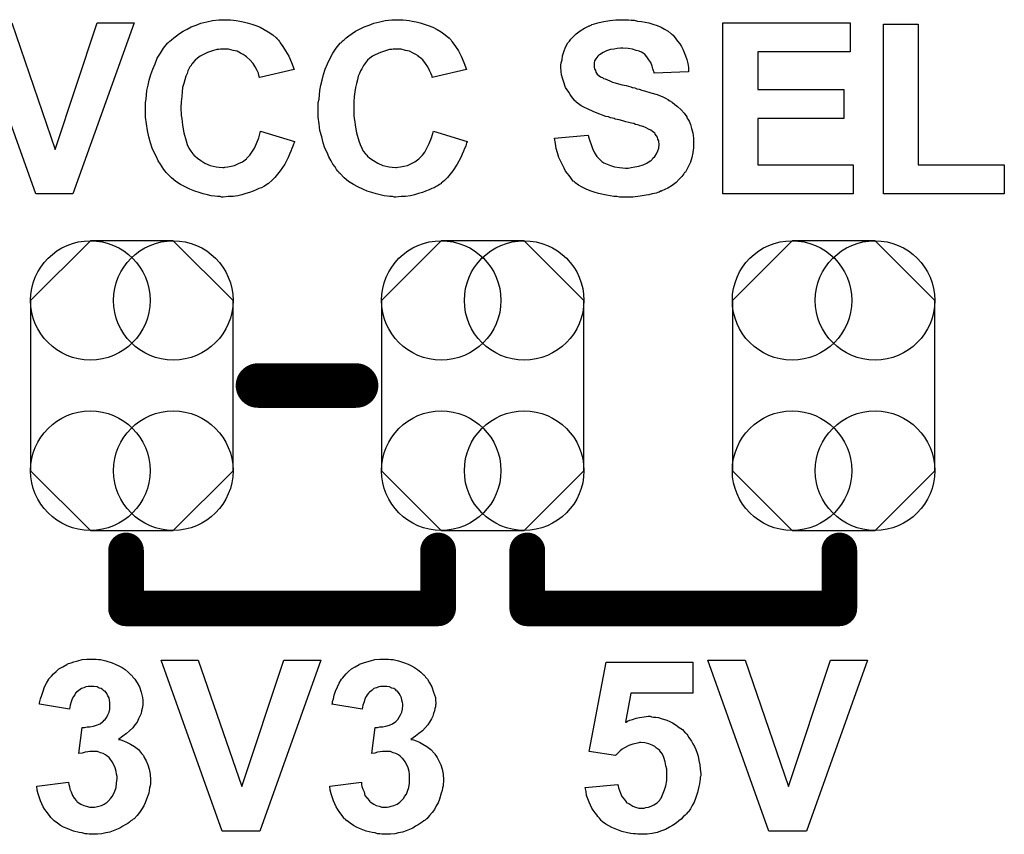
# Model space of a CAD drawing. Extents: x -0.07 to 0.95, y -0.15 to 2.1.
# Tile 5 of 11: x 0.35 to 0.57, y 0.22 to 0.4. Entities that reach past the tile are written whole.
import ezdxf

# ---------------------------------------------------------------- set-up
doc = ezdxf.new("R2010")
doc.units = 0
doc.layers.get('0').update_dxf_attribs({"linetype": 'CONTINUOUS'})
doc.layers.add('gto', color=2, linetype='CONTINUOUS')
doc.layers.add('gts', color=1, linetype='CONTINUOUS')

# ---------------------------------------------------------------- blocks, each defined once
blk = doc.blocks.new('D10')
at = {"const_width": 0.005}
blk.add_lwpolyline([(-0.0025, 0, 1), (0.0025, 0, 1)], format="xyb", close=True, dxfattribs=at)
blk = doc.blocks.new('D13')
at = {"const_width": 0.004}
blk.add_lwpolyline([(-0.002, 0, 1), (0.002, 0, 1)], format="xyb", close=True, dxfattribs=at)
blk = doc.blocks.new('D93')
blk.add_lwpolyline([(-0.0227, 0.0191), (-0.0227, -0.0191), (-0.0093, -0.0325), (0.0093, -0.0325), (0.0227, -0.0191), (0.0227, 0.0191), (0.0093, 0.0325), (-0.0093, 0.0325)], close=True)
for centre in [(-0.0093, 0.0191), (0.0093, 0.0191), (-0.0093, -0.0191), (0.0093, -0.0191)]:
    blk.add_circle(centre, 0.0134)

msp = doc.modelspace()

# ---------------------------------------------------------------- linework, layer by layer
at = {"layer": 'gto', "color": 2}
for points in [[(0.3581, 0.36), (0.3498, 0.36), (0.336, 0.3984), (0.3444, 0.3984), (0.3541, 0.37), (0.3635, 0.3984), (0.3718, 0.3984), (0.3581, 0.36)], [(0.3934, 0.3991), (0.3941, 0.399), (0.3947, 0.3989), (0.3955, 0.3988), (0.3963, 0.3986), (0.3972, 0.3984), (0.3982, 0.3981), (0.3991, 0.3978), (0.4001, 0.3974), (0.401, 0.3969), (0.4019, 0.3964), (0.4029, 0.3957), (0.4037, 0.395), (0.4038, 0.395), (0.4038, 0.3949), (0.404, 0.3947), (0.4042, 0.3945), (0.4044, 0.3942), (0.4046, 0.3939), (0.4052, 0.3931), (0.4058, 0.3921), (0.4065, 0.3909), (0.4071, 0.3895), (0.4077, 0.3879), (0.4, 0.3861), (0.4, 0.3861), (0.3999, 0.3862), (0.3999, 0.3864), (0.3998, 0.3866), (0.3997, 0.3871), (0.3994, 0.3877), (0.399, 0.3885), (0.3985, 0.3893), (0.3978, 0.3901), (0.3971, 0.3907), (0.397, 0.3908), (0.3967, 0.391), (0.3963, 0.3913), (0.3957, 0.3916), (0.3949, 0.392), (0.394, 0.3922), (0.393, 0.3925), (0.3919, 0.3925), (0.3915, 0.3925), (0.3912, 0.3925), (0.3908, 0.3924), (0.3904, 0.3924), (0.3894, 0.3921), (0.3883, 0.3917), (0.3872, 0.3912), (0.3866, 0.3909), (0.386, 0.3905), (0.3855, 0.39), (0.385, 0.3894), (0.385, 0.3894), (0.3848, 0.3892), (0.3847, 0.3891), (0.3846, 0.3888), (0.3843, 0.3885), (0.3841, 0.3881), (0.3839, 0.3876), (0.3837, 0.387), (0.3834, 0.3864), (0.3832, 0.3856), (0.383, 0.3848), (0.3827, 0.3839), (0.3826, 0.3829), (0.3825, 0.3819), (0.3824, 0.3807), (0.3823, 0.3794), (0.3823, 0.3794), (0.3823, 0.3791), (0.3823, 0.3787), (0.3824, 0.3783), (0.3824, 0.3776), (0.3825, 0.3769), (0.3826, 0.3762), (0.3827, 0.3754), (0.383, 0.3737), (0.3835, 0.3719), (0.3837, 0.3711), (0.3841, 0.3703), (0.3845, 0.3696), (0.385, 0.369), (0.385, 0.3689), (0.3851, 0.3689), (0.3852, 0.3687), (0.3855, 0.3685), (0.386, 0.368), (0.3868, 0.3675), (0.3877, 0.3669), (0.3889, 0.3664), (0.3902, 0.3661), (0.3909, 0.366), (0.3917, 0.3659), (0.392, 0.3659), (0.3922, 0.366), (0.3928, 0.3661), (0.3936, 0.3662), (0.3943, 0.3664), (0.3952, 0.3668), (0.3961, 0.3672), (0.397, 0.3679), (0.3971, 0.368), (0.3974, 0.3683), (0.3978, 0.3687), (0.3982, 0.3694), (0.3988, 0.3703), (0.3993, 0.3713), (0.3998, 0.3726), (0.4002, 0.3741), (0.4078, 0.3718), (0.4078, 0.3717), (0.4077, 0.3715), (0.4076, 0.3712), (0.4074, 0.3707), (0.4072, 0.3702), (0.407, 0.3696), (0.4067, 0.3689), (0.4064, 0.3682), (0.4056, 0.3667), (0.4046, 0.3652), (0.4034, 0.3637), (0.4027, 0.363), (0.402, 0.3624), (0.4019, 0.3623), (0.4018, 0.3623), (0.4016, 0.3621), (0.4013, 0.3619), (0.4009, 0.3617), (0.4004, 0.3614), (0.3998, 0.3612), (0.3992, 0.3609), (0.3985, 0.3606), (0.3977, 0.3603), (0.3969, 0.3601), (0.396, 0.3598), (0.3951, 0.3596), (0.394, 0.3594), (0.3929, 0.3594), (0.3918, 0.3593), (0.3914, 0.3593), (0.3911, 0.3594), (0.3905, 0.3594), (0.3899, 0.3595), (0.3891, 0.3596), (0.3883, 0.3598), (0.3873, 0.36), (0.3864, 0.3603), (0.3854, 0.3606), (0.3843, 0.3611), (0.3833, 0.3616), (0.3822, 0.3621), (0.3812, 0.3628), (0.3802, 0.3636), (0.3792, 0.3646), (0.3792, 0.3646), (0.379, 0.3648), (0.3788, 0.3651), (0.3785, 0.3655), (0.3781, 0.3661), (0.3777, 0.3667), (0.3772, 0.3674), (0.3768, 0.3683), (0.3763, 0.3693), (0.3759, 0.3703), (0.3755, 0.3715), (0.3751, 0.3728), (0.3748, 0.3742), (0.3746, 0.3757), (0.3744, 0.3772), (0.3744, 0.3789), (0.3744, 0.3789), (0.3744, 0.379), (0.3744, 0.3793), (0.3744, 0.3798), (0.3744, 0.3805), (0.3745, 0.3813), (0.3746, 0.3822), (0.3747, 0.3832), (0.375, 0.3844), (0.3752, 0.3855), (0.3756, 0.3868), (0.376, 0.388), (0.3765, 0.3892), (0.377, 0.3905), (0.3777, 0.3916), (0.3784, 0.3927), (0.3793, 0.3938), (0.3793, 0.3939), (0.3795, 0.394), (0.3798, 0.3943), (0.3802, 0.3946), (0.3807, 0.395), (0.3813, 0.3955), (0.382, 0.396), (0.3828, 0.3965), (0.3837, 0.397), (0.3846, 0.3975), (0.3857, 0.3979), (0.3868, 0.3983), (0.3881, 0.3986), (0.3894, 0.3989), (0.3908, 0.3991), (0.3923, 0.3991), (0.3929, 0.3991), (0.3934, 0.3991)], [(0.4322, 0.3991), (0.4328, 0.399), (0.4335, 0.3989), (0.4342, 0.3988), (0.4351, 0.3986), (0.436, 0.3984), (0.4369, 0.3981), (0.4378, 0.3978), (0.4388, 0.3974), (0.4398, 0.3969), (0.4407, 0.3964), (0.4416, 0.3957), (0.4424, 0.395), (0.4425, 0.395), (0.4426, 0.3949), (0.4427, 0.3947), (0.4429, 0.3945), (0.4431, 0.3942), (0.4433, 0.3939), (0.4439, 0.3931), (0.4446, 0.3921), (0.4452, 0.3909), (0.4458, 0.3895), (0.4464, 0.3879), (0.4387, 0.3861), (0.4387, 0.3861), (0.4387, 0.3862), (0.4387, 0.3864), (0.4386, 0.3866), (0.4384, 0.3871), (0.4381, 0.3877), (0.4377, 0.3885), (0.4372, 0.3893), (0.4366, 0.3901), (0.4358, 0.3907), (0.4357, 0.3908), (0.4355, 0.391), (0.435, 0.3913), (0.4344, 0.3916), (0.4336, 0.392), (0.4327, 0.3922), (0.4317, 0.3925), (0.4306, 0.3925), (0.4302, 0.3925), (0.4299, 0.3925), (0.4296, 0.3924), (0.4291, 0.3924), (0.4282, 0.3921), (0.4271, 0.3917), (0.4259, 0.3912), (0.4253, 0.3909), (0.4247, 0.3905), (0.4242, 0.39), (0.4237, 0.3894), (0.4237, 0.3894), (0.4236, 0.3892), (0.4235, 0.3891), (0.4233, 0.3888), (0.4231, 0.3885), (0.4229, 0.3881), (0.4226, 0.3876), (0.4224, 0.387), (0.4221, 0.3864), (0.4219, 0.3856), (0.4217, 0.3848), (0.4215, 0.3839), (0.4213, 0.3829), (0.4212, 0.3819), (0.4211, 0.3807), (0.4211, 0.3794), (0.4211, 0.3794), (0.4211, 0.3791), (0.4211, 0.3787), (0.4211, 0.3783), (0.4211, 0.3776), (0.4212, 0.3769), (0.4213, 0.3762), (0.4214, 0.3754), (0.4217, 0.3737), (0.4222, 0.3719), (0.4225, 0.3711), (0.4229, 0.3703), (0.4232, 0.3696), (0.4237, 0.369), (0.4237, 0.3689), (0.4238, 0.3689), (0.424, 0.3687), (0.4242, 0.3685), (0.4247, 0.368), (0.4255, 0.3675), (0.4265, 0.3669), (0.4276, 0.3664), (0.429, 0.3661), (0.4297, 0.366), (0.4305, 0.3659), (0.4307, 0.3659), (0.431, 0.366), (0.4316, 0.3661), (0.4323, 0.3662), (0.4331, 0.3664), (0.434, 0.3668), (0.4348, 0.3672), (0.4357, 0.3679), (0.4358, 0.368), (0.4361, 0.3683), (0.4365, 0.3687), (0.437, 0.3694), (0.4375, 0.3703), (0.438, 0.3713), (0.4385, 0.3726), (0.439, 0.3741), (0.4465, 0.3718), (0.4465, 0.3717), (0.4464, 0.3715), (0.4463, 0.3712), (0.4462, 0.3707), (0.4459, 0.3702), (0.4457, 0.3696), (0.4454, 0.3689), (0.4451, 0.3682), (0.4443, 0.3667), (0.4433, 0.3652), (0.4421, 0.3637), (0.4414, 0.363), (0.4407, 0.3624), (0.4407, 0.3623), (0.4406, 0.3623), (0.4403, 0.3621), (0.44, 0.3619), (0.4396, 0.3617), (0.4391, 0.3614), (0.4386, 0.3612), (0.438, 0.3609), (0.4372, 0.3606), (0.4365, 0.3603), (0.4356, 0.3601), (0.4347, 0.3598), (0.4338, 0.3596), (0.4327, 0.3594), (0.4317, 0.3594), (0.4305, 0.3593), (0.4302, 0.3593), (0.4298, 0.3594), (0.4292, 0.3594), (0.4286, 0.3595), (0.4279, 0.3596), (0.427, 0.3598), (0.4261, 0.36), (0.4251, 0.3603), (0.4241, 0.3606), (0.4231, 0.3611), (0.422, 0.3616), (0.421, 0.3621), (0.4199, 0.3628), (0.4189, 0.3636), (0.418, 0.3646), (0.4179, 0.3646), (0.4178, 0.3648), (0.4175, 0.3651), (0.4172, 0.3655), (0.4169, 0.3661), (0.4164, 0.3667), (0.416, 0.3674), (0.4155, 0.3683), (0.4151, 0.3693), (0.4146, 0.3703), (0.4142, 0.3715), (0.4139, 0.3728), (0.4135, 0.3742), (0.4133, 0.3757), (0.4131, 0.3772), (0.4131, 0.3789), (0.4131, 0.3789), (0.4131, 0.379), (0.4131, 0.3793), (0.4131, 0.3798), (0.4131, 0.3805), (0.4133, 0.3813), (0.4134, 0.3822), (0.4135, 0.3832), (0.4137, 0.3844), (0.414, 0.3855), (0.4143, 0.3868), (0.4147, 0.388), (0.4152, 0.3892), (0.4158, 0.3905), (0.4164, 0.3916), (0.4171, 0.3927), (0.418, 0.3938), (0.4181, 0.3939), (0.4183, 0.394), (0.4185, 0.3943), (0.4189, 0.3946), (0.4194, 0.395), (0.42, 0.3955), (0.4207, 0.396), (0.4215, 0.3965), (0.4224, 0.397), (0.4234, 0.3975), (0.4245, 0.3979), (0.4256, 0.3983), (0.4269, 0.3986), (0.4281, 0.3989), (0.4296, 0.3991), (0.431, 0.3991), (0.4317, 0.3991), (0.4322, 0.3991)], [(0.4827, 0.3991), (0.4833, 0.399), (0.484, 0.399), (0.4847, 0.3988), (0.4856, 0.3987), (0.4873, 0.3984), (0.4882, 0.3981), (0.4891, 0.3978), (0.49, 0.3974), (0.4908, 0.397), (0.4916, 0.3965), (0.4923, 0.3959), (0.4924, 0.3959), (0.4925, 0.3957), (0.4927, 0.3956), (0.4929, 0.3954), (0.4932, 0.395), (0.4935, 0.3946), (0.4938, 0.3942), (0.4942, 0.3937), (0.4946, 0.3931), (0.4949, 0.3925), (0.4952, 0.3917), (0.4955, 0.391), (0.4958, 0.3902), (0.496, 0.3893), (0.4962, 0.3884), (0.4962, 0.3874), (0.4885, 0.3871), (0.4885, 0.3872), (0.4885, 0.3873), (0.4883, 0.3876), (0.4882, 0.3881), (0.488, 0.3887), (0.4877, 0.3895), (0.4873, 0.3901), (0.4868, 0.3908), (0.4863, 0.3914), (0.4862, 0.3914), (0.486, 0.3916), (0.4856, 0.3918), (0.4851, 0.392), (0.4844, 0.3922), (0.4836, 0.3925), (0.4826, 0.3926), (0.4814, 0.3927), (0.4809, 0.3927), (0.4802, 0.3926), (0.4795, 0.3925), (0.4787, 0.3924), (0.4778, 0.3921), (0.477, 0.3917), (0.4762, 0.3912), (0.4761, 0.3912), (0.476, 0.3911), (0.4758, 0.3909), (0.4756, 0.3906), (0.4754, 0.3903), (0.4751, 0.3899), (0.475, 0.3894), (0.475, 0.3889), (0.475, 0.3888), (0.475, 0.3886), (0.475, 0.3884), (0.4751, 0.3881), (0.4753, 0.3877), (0.4754, 0.3873), (0.4757, 0.3869), (0.4761, 0.3865), (0.4761, 0.3865), (0.4764, 0.3863), (0.4766, 0.3862), (0.4769, 0.3861), (0.4771, 0.3859), (0.4775, 0.3858), (0.478, 0.3856), (0.4785, 0.3854), (0.4791, 0.3851), (0.4797, 0.3849), (0.4805, 0.3847), (0.4813, 0.3845), (0.4822, 0.3843), (0.4832, 0.384), (0.4832, 0.384), (0.4835, 0.3839), (0.4837, 0.3839), (0.4841, 0.3838), (0.4846, 0.3836), (0.4851, 0.3835), (0.4857, 0.3833), (0.4863, 0.3831), (0.4877, 0.3827), (0.4891, 0.3823), (0.4904, 0.3818), (0.491, 0.3815), (0.4915, 0.3812), (0.4916, 0.3812), (0.4916, 0.3811), (0.492, 0.3809), (0.4925, 0.3806), (0.4931, 0.3801), (0.4937, 0.3796), (0.4945, 0.3789), (0.4952, 0.3781), (0.4958, 0.3773), (0.4958, 0.3771), (0.496, 0.3768), (0.4963, 0.3763), (0.4966, 0.3756), (0.4968, 0.3747), (0.4971, 0.3737), (0.4973, 0.3725), (0.4973, 0.3712), (0.4973, 0.3711), (0.4973, 0.371), (0.4973, 0.3708), (0.4973, 0.3706), (0.4973, 0.3703), (0.4972, 0.3699), (0.4971, 0.3692), (0.4969, 0.3682), (0.4966, 0.3671), (0.4961, 0.3661), (0.4955, 0.3649), (0.4955, 0.3649), (0.4953, 0.3648), (0.4951, 0.3645), (0.4947, 0.3639), (0.4941, 0.3633), (0.4934, 0.3626), (0.4925, 0.3619), (0.4915, 0.3613), (0.4902, 0.3607), (0.4902, 0.3607), (0.4901, 0.3606), (0.4899, 0.3606), (0.4896, 0.3604), (0.4893, 0.3603), (0.4889, 0.3602), (0.4885, 0.3601), (0.488, 0.36), (0.4873, 0.3598), (0.4867, 0.3597), (0.4853, 0.3595), (0.4837, 0.3593), (0.4819, 0.3593), (0.4812, 0.3593), (0.4807, 0.3593), (0.4801, 0.3594), (0.4794, 0.3594), (0.4786, 0.3596), (0.4778, 0.3597), (0.476, 0.3601), (0.475, 0.3604), (0.4741, 0.3607), (0.4732, 0.3611), (0.4723, 0.3615), (0.4715, 0.362), (0.4707, 0.3626), (0.4706, 0.3627), (0.4705, 0.3628), (0.4703, 0.3629), (0.4701, 0.3632), (0.4698, 0.3636), (0.4694, 0.3641), (0.469, 0.3646), (0.4686, 0.3651), (0.4683, 0.3658), (0.4679, 0.3665), (0.4675, 0.3673), (0.4671, 0.3682), (0.4668, 0.3692), (0.4665, 0.3702), (0.4663, 0.3713), (0.4661, 0.3725), (0.4736, 0.3732), (0.4736, 0.3732), (0.4737, 0.373), (0.4737, 0.3728), (0.4738, 0.3726), (0.474, 0.3719), (0.4743, 0.3711), (0.4746, 0.3702), (0.4751, 0.3692), (0.4756, 0.3684), (0.4764, 0.3676), (0.4765, 0.3675), (0.4767, 0.3673), (0.4772, 0.367), (0.4779, 0.3667), (0.4787, 0.3664), (0.4796, 0.3661), (0.4807, 0.3659), (0.482, 0.3658), (0.4826, 0.3658), (0.4833, 0.3659), (0.4841, 0.3661), (0.485, 0.3662), (0.486, 0.3665), (0.4868, 0.3669), (0.4876, 0.3674), (0.4877, 0.3674), (0.488, 0.3677), (0.4882, 0.368), (0.4886, 0.3684), (0.489, 0.369), (0.4893, 0.3697), (0.4895, 0.3703), (0.4896, 0.3711), (0.4896, 0.3712), (0.4896, 0.3713), (0.4895, 0.3716), (0.4895, 0.3719), (0.4893, 0.3723), (0.4892, 0.3727), (0.489, 0.373), (0.4887, 0.3734), (0.4887, 0.3735), (0.4886, 0.3736), (0.4884, 0.3738), (0.4881, 0.374), (0.4877, 0.3743), (0.4872, 0.3745), (0.4867, 0.3748), (0.486, 0.3751), (0.4859, 0.3751), (0.4857, 0.3752), (0.4853, 0.3753), (0.485, 0.3754), (0.4847, 0.3755), (0.4843, 0.3756), (0.4839, 0.3758), (0.4834, 0.3759), (0.4828, 0.376), (0.4821, 0.3762), (0.4814, 0.3764), (0.4806, 0.3766), (0.4797, 0.3768), (0.4797, 0.3768), (0.4795, 0.3769), (0.4791, 0.377), (0.4787, 0.3771), (0.4782, 0.3773), (0.4776, 0.3774), (0.477, 0.3776), (0.4763, 0.3779), (0.4749, 0.3784), (0.4735, 0.3791), (0.4728, 0.3794), (0.4721, 0.3798), (0.4715, 0.3802), (0.471, 0.3806), (0.471, 0.3806), (0.4709, 0.3808), (0.4707, 0.3809), (0.4705, 0.3811), (0.4702, 0.3815), (0.4699, 0.3819), (0.4696, 0.3823), (0.4693, 0.3828), (0.4686, 0.3839), (0.4681, 0.3853), (0.4679, 0.386), (0.4677, 0.3867), (0.4676, 0.3875), (0.4675, 0.3884), (0.4675, 0.3884), (0.4675, 0.3885), (0.4675, 0.3886), (0.4675, 0.3889), (0.4676, 0.3894), (0.4678, 0.3901), (0.4679, 0.391), (0.4682, 0.3919), (0.4686, 0.3929), (0.4691, 0.3939), (0.4691, 0.3939), (0.4692, 0.394), (0.4695, 0.3943), (0.4698, 0.3947), (0.4704, 0.3953), (0.471, 0.3959), (0.4719, 0.3966), (0.4728, 0.3972), (0.4739, 0.3977), (0.474, 0.3977), (0.4741, 0.3978), (0.4743, 0.3979), (0.4745, 0.398), (0.4748, 0.3981), (0.4751, 0.3982), (0.4756, 0.3983), (0.4761, 0.3985), (0.4772, 0.3987), (0.4785, 0.3989), (0.4799, 0.3991), (0.4815, 0.3991), (0.4822, 0.3991), (0.4827, 0.3991)], [(0.5324, 0.3919), (0.5117, 0.3919), (0.5117, 0.3834), (0.531, 0.3834), (0.531, 0.3769), (0.5117, 0.3769), (0.5117, 0.3665), (0.5331, 0.3665), (0.5331, 0.36), (0.5039, 0.36), (0.5039, 0.3984), (0.5324, 0.3984), (0.5324, 0.3919)], [(0.5477, 0.3665), (0.567, 0.3665), (0.567, 0.36), (0.5399, 0.36), (0.5399, 0.3981), (0.5477, 0.3981), (0.5477, 0.3665)], [(0.3633, 0.2556), (0.3638, 0.2555), (0.3643, 0.2555), (0.3649, 0.2554), (0.3655, 0.2552), (0.3669, 0.2548), (0.3676, 0.2545), (0.3684, 0.2541), (0.3691, 0.2537), (0.3698, 0.2533), (0.3705, 0.2527), (0.3711, 0.2521), (0.3711, 0.2521), (0.3712, 0.252), (0.3714, 0.2519), (0.3715, 0.2516), (0.372, 0.2511), (0.3725, 0.2503), (0.373, 0.2494), (0.3734, 0.2482), (0.3737, 0.247), (0.3738, 0.2464), (0.3738, 0.2457), (0.3738, 0.2457), (0.3738, 0.2455), (0.3738, 0.2453), (0.3737, 0.2449), (0.3736, 0.2445), (0.3735, 0.244), (0.3734, 0.2434), (0.3731, 0.2428), (0.3728, 0.2422), (0.3725, 0.2415), (0.372, 0.2409), (0.3715, 0.2402), (0.3708, 0.2395), (0.3701, 0.2389), (0.3693, 0.2383), (0.3683, 0.2376), (0.3683, 0.2376), (0.3684, 0.2376), (0.3686, 0.2376), (0.3688, 0.2375), (0.3694, 0.2373), (0.3701, 0.237), (0.371, 0.2365), (0.3719, 0.236), (0.3728, 0.2353), (0.3735, 0.2344), (0.3736, 0.2343), (0.3739, 0.234), (0.3741, 0.2335), (0.3745, 0.2328), (0.3749, 0.2319), (0.3752, 0.2309), (0.3754, 0.2298), (0.3755, 0.2285), (0.3755, 0.2284), (0.3755, 0.2283), (0.3755, 0.228), (0.3755, 0.2277), (0.3754, 0.2272), (0.3753, 0.2267), (0.3752, 0.2261), (0.3751, 0.2255), (0.3746, 0.2242), (0.3743, 0.2234), (0.374, 0.2227), (0.3735, 0.2219), (0.373, 0.2212), (0.3725, 0.2205), (0.3718, 0.2198), (0.3718, 0.2198), (0.3716, 0.2197), (0.3714, 0.2195), (0.3711, 0.2193), (0.3708, 0.219), (0.3704, 0.2187), (0.3698, 0.2184), (0.3693, 0.2181), (0.3686, 0.2177), (0.3679, 0.2174), (0.3671, 0.2171), (0.3664, 0.2168), (0.3655, 0.2166), (0.3646, 0.2164), (0.3636, 0.2163), (0.3626, 0.2163), (0.3621, 0.2163), (0.3617, 0.2163), (0.3613, 0.2164), (0.3608, 0.2164), (0.3602, 0.2166), (0.3595, 0.2167), (0.3582, 0.217), (0.3568, 0.2176), (0.356, 0.2179), (0.3553, 0.2183), (0.3546, 0.2188), (0.3539, 0.2193), (0.3539, 0.2193), (0.3538, 0.2194), (0.3536, 0.2196), (0.3534, 0.2198), (0.3531, 0.2201), (0.3528, 0.2205), (0.3525, 0.2209), (0.3522, 0.2214), (0.3518, 0.2219), (0.3514, 0.2225), (0.3508, 0.2238), (0.3503, 0.2254), (0.3501, 0.2262), (0.35, 0.2271), (0.3571, 0.228), (0.3571, 0.2279), (0.3571, 0.2279), (0.3572, 0.2275), (0.3573, 0.227), (0.3574, 0.2264), (0.3577, 0.2258), (0.358, 0.225), (0.3584, 0.2244), (0.3589, 0.2238), (0.359, 0.2237), (0.3592, 0.2235), (0.3595, 0.2233), (0.3599, 0.2231), (0.3605, 0.2228), (0.3611, 0.2226), (0.3618, 0.2224), (0.3625, 0.2224), (0.3627, 0.2224), (0.3629, 0.2224), (0.3633, 0.2225), (0.3639, 0.2226), (0.3645, 0.2228), (0.3651, 0.2231), (0.3658, 0.2235), (0.3664, 0.2241), (0.3664, 0.2242), (0.3666, 0.2244), (0.3669, 0.2248), (0.3672, 0.2253), (0.3675, 0.226), (0.3678, 0.2268), (0.3679, 0.2278), (0.368, 0.2288), (0.368, 0.2289), (0.368, 0.2289), (0.368, 0.2293), (0.3679, 0.2298), (0.3678, 0.2304), (0.3676, 0.2312), (0.3673, 0.2319), (0.3669, 0.2326), (0.3664, 0.2333), (0.3664, 0.2333), (0.3662, 0.2335), (0.3658, 0.2338), (0.3654, 0.2341), (0.3649, 0.2344), (0.3643, 0.2346), (0.3636, 0.2349), (0.3628, 0.2349), (0.3623, 0.2349), (0.3619, 0.2349), (0.3614, 0.2348), (0.3608, 0.2347), (0.3602, 0.2345), (0.3594, 0.2344), (0.3602, 0.2403), (0.3607, 0.2403), (0.3613, 0.2404), (0.3619, 0.2404), (0.3627, 0.2406), (0.3634, 0.2408), (0.3642, 0.2411), (0.3648, 0.2416), (0.3649, 0.2416), (0.3651, 0.2419), (0.3653, 0.2421), (0.3657, 0.2426), (0.3659, 0.2431), (0.3662, 0.2437), (0.3664, 0.2444), (0.3664, 0.2453), (0.3664, 0.2454), (0.3664, 0.2456), (0.3664, 0.2459), (0.3663, 0.2464), (0.3662, 0.2469), (0.3659, 0.2474), (0.3657, 0.2479), (0.3653, 0.2484), (0.3652, 0.2484), (0.365, 0.2485), (0.3648, 0.2487), (0.3644, 0.249), (0.364, 0.2491), (0.3635, 0.2494), (0.3628, 0.2495), (0.3622, 0.2495), (0.3618, 0.2495), (0.3615, 0.2495), (0.361, 0.2494), (0.3605, 0.2492), (0.36, 0.249), (0.3594, 0.2486), (0.3589, 0.2482), (0.3589, 0.2481), (0.3587, 0.248), (0.3585, 0.2476), (0.3582, 0.2472), (0.3579, 0.2467), (0.3577, 0.246), (0.3575, 0.2453), (0.3573, 0.2444), (0.3506, 0.2455), (0.3506, 0.2455), (0.3506, 0.2456), (0.3506, 0.2458), (0.3507, 0.2461), (0.3508, 0.2467), (0.3511, 0.2475), (0.3514, 0.2484), (0.3517, 0.2494), (0.3522, 0.2502), (0.3527, 0.2511), (0.3527, 0.2512), (0.3529, 0.2514), (0.3533, 0.2518), (0.3537, 0.2523), (0.3543, 0.2528), (0.3549, 0.2534), (0.3558, 0.2539), (0.3567, 0.2544), (0.3567, 0.2544), (0.3568, 0.2545), (0.3571, 0.2546), (0.3577, 0.2548), (0.3583, 0.255), (0.3592, 0.2552), (0.3602, 0.2555), (0.3612, 0.2556), (0.3624, 0.2556), (0.3629, 0.2556), (0.3633, 0.2556)], [(0.4, 0.217), (0.3916, 0.217), (0.3779, 0.2554), (0.3862, 0.2554), (0.396, 0.227), (0.4054, 0.2554), (0.4137, 0.2554), (0.4, 0.217)], [(0.4289, 0.2556), (0.4294, 0.2555), (0.4299, 0.2555), (0.4305, 0.2554), (0.4311, 0.2552), (0.4325, 0.2548), (0.4333, 0.2545), (0.434, 0.2541), (0.4347, 0.2537), (0.4354, 0.2533), (0.4361, 0.2527), (0.4367, 0.2521), (0.4368, 0.2521), (0.4369, 0.252), (0.437, 0.2519), (0.4372, 0.2516), (0.4376, 0.2511), (0.4381, 0.2503), (0.4386, 0.2494), (0.439, 0.2482), (0.4394, 0.247), (0.4394, 0.2464), (0.4395, 0.2457), (0.4395, 0.2457), (0.4395, 0.2455), (0.4394, 0.2453), (0.4394, 0.2449), (0.4393, 0.2445), (0.4392, 0.244), (0.439, 0.2434), (0.4388, 0.2428), (0.4385, 0.2422), (0.4381, 0.2415), (0.4377, 0.2409), (0.4371, 0.2402), (0.4365, 0.2395), (0.4357, 0.2389), (0.4349, 0.2383), (0.4339, 0.2376), (0.434, 0.2376), (0.4341, 0.2376), (0.4342, 0.2376), (0.4345, 0.2375), (0.4351, 0.2373), (0.4358, 0.237), (0.4366, 0.2365), (0.4375, 0.236), (0.4384, 0.2353), (0.4392, 0.2344), (0.4393, 0.2343), (0.4395, 0.234), (0.4398, 0.2335), (0.4402, 0.2328), (0.4406, 0.2319), (0.4409, 0.2309), (0.4411, 0.2298), (0.4412, 0.2285), (0.4412, 0.2284), (0.4412, 0.2283), (0.4412, 0.228), (0.4411, 0.2277), (0.4411, 0.2272), (0.441, 0.2267), (0.4409, 0.2261), (0.4407, 0.2255), (0.4403, 0.2242), (0.44, 0.2234), (0.4396, 0.2227), (0.4392, 0.2219), (0.4387, 0.2212), (0.4381, 0.2205), (0.4375, 0.2198), (0.4374, 0.2198), (0.4373, 0.2197), (0.4371, 0.2195), (0.4368, 0.2193), (0.4364, 0.219), (0.436, 0.2187), (0.4355, 0.2184), (0.4349, 0.2181), (0.4343, 0.2177), (0.4336, 0.2174), (0.4328, 0.2171), (0.432, 0.2168), (0.4311, 0.2166), (0.4303, 0.2164), (0.4293, 0.2163), (0.4283, 0.2163), (0.4278, 0.2163), (0.4274, 0.2163), (0.4269, 0.2164), (0.4264, 0.2164), (0.4259, 0.2166), (0.4252, 0.2167), (0.4239, 0.217), (0.4224, 0.2176), (0.4217, 0.2179), (0.421, 0.2183), (0.4203, 0.2188), (0.4196, 0.2193), (0.4195, 0.2193), (0.4194, 0.2194), (0.4193, 0.2196), (0.419, 0.2198), (0.4188, 0.2201), (0.4185, 0.2205), (0.4182, 0.2209), (0.4178, 0.2214), (0.4175, 0.2219), (0.4171, 0.2225), (0.4165, 0.2238), (0.416, 0.2254), (0.4158, 0.2262), (0.4157, 0.2271), (0.4228, 0.228), (0.4228, 0.2279), (0.4228, 0.2279), (0.4228, 0.2275), (0.4229, 0.227), (0.4231, 0.2264), (0.4234, 0.2258), (0.4236, 0.225), (0.4241, 0.2244), (0.4246, 0.2238), (0.4246, 0.2237), (0.4249, 0.2235), (0.4252, 0.2233), (0.4256, 0.2231), (0.4261, 0.2228), (0.4268, 0.2226), (0.4274, 0.2224), (0.4282, 0.2224), (0.4283, 0.2224), (0.4286, 0.2224), (0.429, 0.2225), (0.4295, 0.2226), (0.4301, 0.2228), (0.4308, 0.2231), (0.4314, 0.2235), (0.432, 0.2241), (0.4321, 0.2242), (0.4323, 0.2244), (0.4325, 0.2248), (0.4329, 0.2253), (0.4331, 0.226), (0.4334, 0.2268), (0.4336, 0.2278), (0.4336, 0.2288), (0.4336, 0.2289), (0.4336, 0.2289), (0.4336, 0.2293), (0.4336, 0.2298), (0.4335, 0.2304), (0.4333, 0.2312), (0.433, 0.2319), (0.4326, 0.2326), (0.4321, 0.2333), (0.432, 0.2333), (0.4318, 0.2335), (0.4315, 0.2338), (0.4311, 0.2341), (0.4305, 0.2344), (0.4299, 0.2346), (0.4293, 0.2349), (0.4285, 0.2349), (0.4279, 0.2349), (0.4275, 0.2349), (0.427, 0.2348), (0.4264, 0.2347), (0.4258, 0.2345), (0.4251, 0.2344), (0.4259, 0.2403), (0.4264, 0.2403), (0.4269, 0.2404), (0.4276, 0.2404), (0.4283, 0.2406), (0.4291, 0.2408), (0.4298, 0.2411), (0.4305, 0.2416), (0.4305, 0.2416), (0.4308, 0.2419), (0.431, 0.2421), (0.4313, 0.2426), (0.4316, 0.2431), (0.4319, 0.2437), (0.432, 0.2444), (0.4321, 0.2453), (0.4321, 0.2454), (0.4321, 0.2456), (0.432, 0.2459), (0.4319, 0.2464), (0.4318, 0.2469), (0.4316, 0.2474), (0.4313, 0.2479), (0.4309, 0.2484), (0.4309, 0.2484), (0.4307, 0.2485), (0.4305, 0.2487), (0.4301, 0.249), (0.4296, 0.2491), (0.4291, 0.2494), (0.4285, 0.2495), (0.4278, 0.2495), (0.4275, 0.2495), (0.4271, 0.2495), (0.4267, 0.2494), (0.4262, 0.2492), (0.4256, 0.249), (0.4251, 0.2486), (0.4246, 0.2482), (0.4245, 0.2481), (0.4244, 0.248), (0.4241, 0.2476), (0.4239, 0.2472), (0.4236, 0.2467), (0.4234, 0.246), (0.4231, 0.2453), (0.423, 0.2444), (0.4162, 0.2455), (0.4162, 0.2455), (0.4163, 0.2456), (0.4163, 0.2458), (0.4163, 0.2461), (0.4165, 0.2467), (0.4167, 0.2475), (0.417, 0.2484), (0.4174, 0.2494), (0.4178, 0.2502), (0.4183, 0.2511), (0.4184, 0.2512), (0.4186, 0.2514), (0.4189, 0.2518), (0.4194, 0.2523), (0.4199, 0.2528), (0.4206, 0.2534), (0.4214, 0.2539), (0.4223, 0.2544), (0.4224, 0.2544), (0.4224, 0.2545), (0.4228, 0.2546), (0.4233, 0.2548), (0.424, 0.255), (0.4248, 0.2552), (0.4258, 0.2555), (0.4269, 0.2556), (0.428, 0.2556), (0.4285, 0.2556), (0.4289, 0.2556)], [(0.4971, 0.248), (0.4832, 0.248), (0.482, 0.2415), (0.4821, 0.2415), (0.4822, 0.2415), (0.4825, 0.2417), (0.483, 0.2419), (0.4836, 0.2421), (0.4844, 0.2424), (0.4852, 0.2425), (0.4862, 0.2427), (0.4871, 0.2428), (0.4876, 0.2428), (0.4879, 0.2427), (0.4883, 0.2426), (0.4888, 0.2426), (0.4894, 0.2425), (0.49, 0.2423), (0.4913, 0.2419), (0.492, 0.2416), (0.4926, 0.2413), (0.4934, 0.2408), (0.4941, 0.2403), (0.4948, 0.2398), (0.4954, 0.2391), (0.4955, 0.2391), (0.4956, 0.239), (0.4958, 0.2388), (0.496, 0.2385), (0.4962, 0.2381), (0.4965, 0.2377), (0.4968, 0.2372), (0.4971, 0.2366), (0.4975, 0.236), (0.4978, 0.2353), (0.4981, 0.2345), (0.4983, 0.2338), (0.4985, 0.2329), (0.4987, 0.2319), (0.4988, 0.2309), (0.4989, 0.2299), (0.4989, 0.2298), (0.4989, 0.2297), (0.4989, 0.2294), (0.4988, 0.2291), (0.4988, 0.2287), (0.4987, 0.2282), (0.4986, 0.2276), (0.4985, 0.227), (0.4982, 0.2257), (0.4977, 0.2243), (0.4974, 0.2235), (0.497, 0.2228), (0.4966, 0.222), (0.4961, 0.2213), (0.496, 0.2213), (0.4959, 0.2211), (0.4957, 0.2209), (0.4954, 0.2206), (0.495, 0.2202), (0.4945, 0.2197), (0.494, 0.2193), (0.4934, 0.2188), (0.4926, 0.2183), (0.4919, 0.2179), (0.491, 0.2174), (0.4901, 0.2171), (0.4891, 0.2167), (0.488, 0.2165), (0.4869, 0.2163), (0.4857, 0.2163), (0.4852, 0.2163), (0.4848, 0.2163), (0.4843, 0.2164), (0.4838, 0.2164), (0.4832, 0.2165), (0.4825, 0.2166), (0.4812, 0.2169), (0.4797, 0.2175), (0.479, 0.2178), (0.4783, 0.2182), (0.4776, 0.2186), (0.4769, 0.2191), (0.4769, 0.2192), (0.4768, 0.2192), (0.4766, 0.2194), (0.4764, 0.2196), (0.4762, 0.2199), (0.4758, 0.2203), (0.4756, 0.2207), (0.4752, 0.2211), (0.4748, 0.2217), (0.4745, 0.2222), (0.4739, 0.2235), (0.4733, 0.225), (0.4732, 0.2259), (0.473, 0.2268), (0.4803, 0.2275), (0.4803, 0.2274), (0.4804, 0.2272), (0.4805, 0.2267), (0.4807, 0.2261), (0.4809, 0.2255), (0.4812, 0.2248), (0.4817, 0.2242), (0.4822, 0.2236), (0.4822, 0.2235), (0.4824, 0.2234), (0.4828, 0.2232), (0.4832, 0.2229), (0.4837, 0.2226), (0.4843, 0.2224), (0.485, 0.2222), (0.4858, 0.2222), (0.4859, 0.2222), (0.4862, 0.2222), (0.4866, 0.2223), (0.4872, 0.2224), (0.4878, 0.2226), (0.4884, 0.2229), (0.4891, 0.2234), (0.4897, 0.224), (0.4898, 0.2242), (0.49, 0.2244), (0.4902, 0.2248), (0.4905, 0.2255), (0.4908, 0.2263), (0.4911, 0.2272), (0.4913, 0.2284), (0.4913, 0.2297), (0.4913, 0.2298), (0.4913, 0.2299), (0.4913, 0.23), (0.4913, 0.2303), (0.4913, 0.2309), (0.4911, 0.2317), (0.4909, 0.2326), (0.4906, 0.2335), (0.4903, 0.2343), (0.4897, 0.235), (0.4897, 0.2351), (0.4894, 0.2353), (0.489, 0.2356), (0.4886, 0.236), (0.488, 0.2363), (0.4873, 0.2366), (0.4864, 0.2368), (0.4855, 0.2369), (0.4852, 0.2369), (0.485, 0.2368), (0.4844, 0.2367), (0.4837, 0.2365), (0.4828, 0.2362), (0.4818, 0.2357), (0.4813, 0.2354), (0.4808, 0.235), (0.4803, 0.2345), (0.4798, 0.234), (0.4739, 0.2349), (0.4777, 0.2549), (0.4971, 0.2549), (0.4971, 0.248)], [(0.5226, 0.217), (0.5142, 0.217), (0.5005, 0.2554), (0.5089, 0.2554), (0.5186, 0.227), (0.528, 0.2554), (0.5363, 0.2554), (0.5226, 0.217)]]:
    msp.add_lwpolyline(points, dxfattribs=at)
for points, const_width in [([(0.3996, 0.317), (0.4216, 0.317)], 0.01), ([(0.37, 0.267), (0.37, 0.28)], 0.008), ([(0.44, 0.267), (0.44, 0.28)], 0.008), ([(0.46, 0.267), (0.46, 0.28)], 0.008), ([(0.53, 0.267), (0.53, 0.28)], 0.008), ([(0.37, 0.267), (0.44, 0.267)], 0.008), ([(0.46, 0.267), (0.53, 0.267)], 0.008)]:
    msp.add_lwpolyline(points, dxfattribs=dict(at, const_width=const_width))

# ---------------------------------------------------------------- block references
at = {"layer": 'gto'}
for name, p in [('D10', (0.3996, 0.317)), ('D10', (0.4216, 0.317)), ('D13', (0.37, 0.28)), ('D13', (0.44, 0.28)), ('D13', (0.46, 0.28)), ('D13', (0.53, 0.28)), ('D13', (0.37, 0.267)), ('D13', (0.37, 0.267)), ('D13', (0.44, 0.267)), ('D13', (0.44, 0.267)), ('D13', (0.46, 0.267)), ('D13', (0.46, 0.267)), ('D13', (0.53, 0.267))]:
    msp.add_blockref(name, p, dxfattribs=at)
at = {"layer": 'gts'}
for p in [(0.3713, 0.317), (0.45, 0.317), (0.5287, 0.317)]:
    msp.add_blockref('D93', p, dxfattribs=at)

doc.saveas('drawing.dxf')
